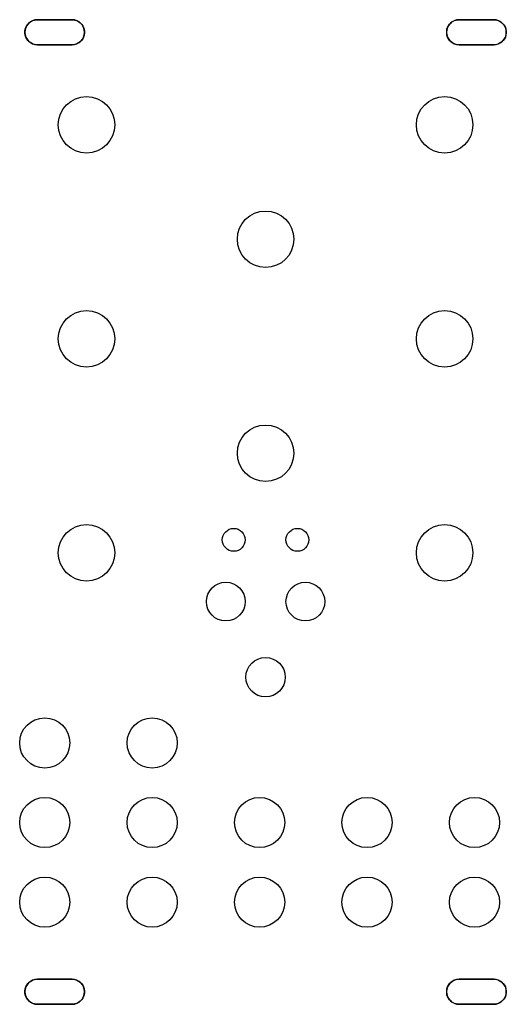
# Model space of a CAD drawing. Extents: x 1.56 to 4.01, y -6 to -1.06.
import ezdxf

# ---------------------------------------------------------------- set-up
doc = ezdxf.new("R2010")
doc.units = 0
doc.header["$MEASUREMENT"] = 0
doc.layers.add('BLACK', color=7, linetype='CONTINUOUS')

msp = doc.modelspace()

# ---------------------------------------------------------------- linework, layer by layer
at = {"layer": 'BLACK', "linetype": 'CONTINUOUS'}
for p, q in [((1.5948, -1.0959), (1.5993, -1.0871)), ((1.5993, -1.0871), (1.6051, -1.0791)), ((1.6051, -1.0791), (1.6121, -1.0721)), ((1.6121, -1.0721), (1.6201, -1.0663)), ((1.6201, -1.0663), (1.6289, -1.0618)), ((1.6289, -1.0618), (1.6383, -1.0587)), ((1.6383, -1.0587), (1.6481, -1.0572)), ((1.6481, -1.0572), (1.653, -1.057)), ((1.653, -1.057), (1.827, -1.057)), ((1.827, -1.057), (1.8319, -1.0572)), ((1.8319, -1.0572), (1.8417, -1.0587)), ((1.8417, -1.0587), (1.8511, -1.0618)), ((1.8511, -1.0618), (1.8599, -1.0663)), ((1.8599, -1.0663), (1.8679, -1.0721)), ((1.8679, -1.0721), (1.8749, -1.0791)), ((1.8749, -1.0791), (1.8807, -1.0871)), ((1.8807, -1.0871), (1.8852, -1.0959)), ((3.7148, -1.0959), (3.7193, -1.0871)), ((3.7193, -1.0871), (3.7251, -1.0791)), ((3.7251, -1.0791), (3.7321, -1.0721)), ((3.7321, -1.0721), (3.7401, -1.0663)), ((3.7401, -1.0663), (3.7489, -1.0618)), ((3.7489, -1.0618), (3.7583, -1.0587)), ((3.7583, -1.0587), (3.7681, -1.0572)), ((3.7681, -1.0572), (3.773, -1.057)), ((3.773, -1.057), (3.947, -1.057)), ((3.947, -1.057), (3.9519, -1.0572)), ((3.9519, -1.0572), (3.9617, -1.0587)), ((3.9617, -1.0587), (3.9711, -1.0618)), ((3.9711, -1.0618), (3.9799, -1.0663)), ((3.9799, -1.0663), (3.9879, -1.0721)), ((3.9879, -1.0721), (3.9949, -1.0791)), ((3.9949, -1.0791), (4.0007, -1.0871)), ((4.0007, -1.0871), (4.0052, -1.0959)), ((1.5902, -1.1151), (1.5917, -1.1053)), ((1.5902, -1.1249), (1.5902, -1.1151)), ((1.5917, -1.1347), (1.5902, -1.1249)), ((1.5917, -1.1053), (1.5948, -1.0959)), ((1.5948, -1.1441), (1.5917, -1.1347)), ((1.8852, -1.0959), (1.8883, -1.1053)), ((1.8883, -1.1347), (1.8852, -1.1441)), ((1.8883, -1.1053), (1.8898, -1.1151)), ((1.8898, -1.1249), (1.8883, -1.1347)), ((1.8898, -1.1151), (1.8898, -1.1249)), ((3.7102, -1.1151), (3.7117, -1.1053)), ((3.7102, -1.1249), (3.7102, -1.1151)), ((3.7117, -1.1347), (3.7102, -1.1249)), ((3.7117, -1.1053), (3.7148, -1.0959)), ((3.7148, -1.1441), (3.7117, -1.1347)), ((4.0052, -1.0959), (4.0083, -1.1053)), ((4.0083, -1.1347), (4.0052, -1.1441)), ((4.0083, -1.1053), (4.0098, -1.1151)), ((4.0098, -1.1249), (4.0083, -1.1347)), ((4.0098, -1.1151), (4.0098, -1.1249)), ((1.5993, -1.1529), (1.5948, -1.1441)), ((1.6051, -1.1609), (1.5993, -1.1529)), ((1.6121, -1.1679), (1.6051, -1.1609)), ((1.6201, -1.1737), (1.6121, -1.1679)), ((1.6289, -1.1782), (1.6201, -1.1737)), ((1.6383, -1.1813), (1.6289, -1.1782)), ((1.6481, -1.1828), (1.6383, -1.1813)), ((1.653, -1.183), (1.6481, -1.1828)), ((1.827, -1.183), (1.653, -1.183)), ((1.8319, -1.1828), (1.827, -1.183)), ((1.8417, -1.1813), (1.8319, -1.1828)), ((1.8511, -1.1782), (1.8417, -1.1813)), ((1.8599, -1.1737), (1.8511, -1.1782)), ((1.8679, -1.1679), (1.8599, -1.1737)), ((1.8749, -1.1609), (1.8679, -1.1679)), ((1.8807, -1.1529), (1.8749, -1.1609)), ((1.8852, -1.1441), (1.8807, -1.1529)), ((3.7193, -1.1529), (3.7148, -1.1441)), ((3.7251, -1.1609), (3.7193, -1.1529)), ((3.7321, -1.1679), (3.7251, -1.1609)), ((3.7401, -1.1737), (3.7321, -1.1679)), ((3.7489, -1.1782), (3.7401, -1.1737)), ((3.7583, -1.1813), (3.7489, -1.1782)), ((3.7681, -1.1828), (3.7583, -1.1813)), ((3.773, -1.183), (3.7681, -1.1828)), ((3.947, -1.183), (3.773, -1.183)), ((3.9519, -1.1828), (3.947, -1.183)), ((3.9617, -1.1813), (3.9519, -1.1828)), ((3.9711, -1.1782), (3.9617, -1.1813)), ((3.9799, -1.1737), (3.9711, -1.1782)), ((3.9879, -1.1679), (3.9799, -1.1737)), ((3.9949, -1.1609), (3.9879, -1.1679)), ((4.0007, -1.1529), (3.9949, -1.1609)), ((4.0052, -1.1441), (4.0007, -1.1529)), ((1.6201, -5.8863), (1.6289, -5.8818)), ((1.6289, -5.8818), (1.6383, -5.8787)), ((1.6383, -5.8787), (1.6481, -5.8772)), ((1.6481, -5.8772), (1.653, -5.877)), ((1.653, -5.877), (1.827, -5.877)), ((1.827, -5.877), (1.8319, -5.8772)), ((1.8319, -5.8772), (1.8417, -5.8787)), ((1.8417, -5.8787), (1.8511, -5.8818)), ((1.8511, -5.8818), (1.8599, -5.8863)), ((3.7401, -5.8863), (3.7489, -5.8818)), ((3.7489, -5.8818), (3.7583, -5.8787)), ((3.7583, -5.8787), (3.7681, -5.8772)), ((3.7681, -5.8772), (3.773, -5.877)), ((3.773, -5.877), (3.947, -5.877)), ((3.947, -5.877), (3.9519, -5.8772)), ((3.9519, -5.8772), (3.9617, -5.8787)), ((3.9617, -5.8787), (3.9711, -5.8818)), ((3.9711, -5.8818), (3.9799, -5.8863)), ((1.5902, -5.9351), (1.5917, -5.9253)), ((1.5902, -5.9449), (1.5902, -5.9351)), ((1.5917, -5.9253), (1.5948, -5.9159)), ((1.5948, -5.9159), (1.5993, -5.9071)), ((1.5993, -5.9071), (1.6051, -5.8991)), ((1.6051, -5.8991), (1.6121, -5.8921)), ((1.6121, -5.8921), (1.6201, -5.8863)), ((1.8599, -5.8863), (1.8679, -5.8921)), ((1.8679, -5.8921), (1.8749, -5.8991)), ((1.8749, -5.8991), (1.8807, -5.9071)), ((1.8807, -5.9071), (1.8852, -5.9159)), ((1.8852, -5.9159), (1.8883, -5.9253)), ((1.8883, -5.9253), (1.8898, -5.9351)), ((1.8898, -5.9351), (1.8898, -5.9449)), ((3.7102, -5.9351), (3.7117, -5.9253)), ((3.7102, -5.9449), (3.7102, -5.9351)), ((3.7117, -5.9253), (3.7148, -5.9159)), ((3.7148, -5.9159), (3.7193, -5.9071)), ((3.7193, -5.9071), (3.7251, -5.8991)), ((3.7251, -5.8991), (3.7321, -5.8921)), ((3.7321, -5.8921), (3.7401, -5.8863)), ((3.9799, -5.8863), (3.9879, -5.8921)), ((3.9879, -5.8921), (3.9949, -5.8991)), ((3.9949, -5.8991), (4.0007, -5.9071)), ((4.0007, -5.9071), (4.0052, -5.9159)), ((4.0052, -5.9159), (4.0083, -5.9253)), ((4.0083, -5.9253), (4.0098, -5.9351)), ((4.0098, -5.9351), (4.0098, -5.9449)), ((1.5917, -5.9547), (1.5902, -5.9449)), ((1.5948, -5.9641), (1.5917, -5.9547)), ((1.5993, -5.9729), (1.5948, -5.9641)), ((1.6051, -5.9809), (1.5993, -5.9729)), ((1.6121, -5.9879), (1.6051, -5.9809)), ((1.8749, -5.9809), (1.8679, -5.9879)), ((1.8807, -5.9729), (1.8749, -5.9809)), ((1.8852, -5.9641), (1.8807, -5.9729)), ((1.8883, -5.9547), (1.8852, -5.9641)), ((1.8898, -5.9449), (1.8883, -5.9547)), ((3.7117, -5.9547), (3.7102, -5.9449)), ((3.7148, -5.9641), (3.7117, -5.9547)), ((3.7193, -5.9729), (3.7148, -5.9641)), ((3.7251, -5.9809), (3.7193, -5.9729)), ((3.7321, -5.9879), (3.7251, -5.9809)), ((3.9949, -5.9809), (3.9879, -5.9879)), ((4.0007, -5.9729), (3.9949, -5.9809)), ((4.0052, -5.9641), (4.0007, -5.9729)), ((4.0083, -5.9547), (4.0052, -5.9641)), ((4.0098, -5.9449), (4.0083, -5.9547)), ((1.6201, -5.9937), (1.6121, -5.9879)), ((1.6289, -5.9982), (1.6201, -5.9937)), ((1.6383, -6.0013), (1.6289, -5.9982)), ((1.6481, -6.0028), (1.6383, -6.0013)), ((1.653, -6.003), (1.6481, -6.0028)), ((1.827, -6.003), (1.653, -6.003)), ((1.8319, -6.0028), (1.827, -6.003)), ((1.8417, -6.0013), (1.8319, -6.0028)), ((1.8511, -5.9982), (1.8417, -6.0013)), ((1.8599, -5.9937), (1.8511, -5.9982)), ((1.8679, -5.9879), (1.8599, -5.9937)), ((3.7401, -5.9937), (3.7321, -5.9879)), ((3.7489, -5.9982), (3.7401, -5.9937)), ((3.7583, -6.0013), (3.7489, -5.9982)), ((3.7681, -6.0028), (3.7583, -6.0013)), ((3.773, -6.003), (3.7681, -6.0028)), ((3.947, -6.003), (3.773, -6.003)), ((3.9519, -6.0028), (3.947, -6.003)), ((3.9617, -6.0013), (3.9519, -6.0028)), ((3.9711, -5.9982), (3.9617, -6.0013)), ((3.9799, -5.9937), (3.9711, -5.9982)), ((3.9879, -5.9879), (3.9799, -5.9937))]:
    msp.add_line(p, q, dxfattribs=at)
at = {"layer": 'BLACK'}
for centre, radius in [((1.9, -1.585), 0.142), ((3.7, -1.585), 0.142), ((2.8, -2.16), 0.142), ((1.9, -2.66), 0.142), ((3.7, -2.66), 0.142), ((2.8, -3.235), 0.142), ((1.9, -3.735), 0.142), ((3.7, -3.735), 0.142), ((2.64, -3.67), 0.0575), ((2.96, -3.67), 0.0575), ((2.6, -3.98), 0.0975), ((3, -3.98), 0.0975), ((2.8, -4.36), 0.099), ((1.6899, -4.69), 0.126), ((2.23, -4.69), 0.126), ((1.6899, -5.09), 0.126), ((2.2299, -5.09), 0.126), ((2.7699, -5.09), 0.126), ((3.3099, -5.09), 0.126), ((3.8499, -5.09), 0.126), ((1.6899, -5.49), 0.126), ((2.2299, -5.49), 0.126), ((2.7699, -5.49), 0.126), ((3.3099, -5.49), 0.126), ((3.8499, -5.49), 0.126)]:
    msp.add_circle(centre, radius, dxfattribs=at)
at = {"layer": 'WHITE', "linetype": 'CONTINUOUS'}
for p, q in [((1.827, -1.057), (1.653, -1.057)), ((3.947, -1.057), (3.773, -1.057)), ((1.653, -1.183), (1.827, -1.183)), ((3.773, -1.183), (3.947, -1.183)), ((1.827, -5.877), (1.653, -5.877)), ((3.947, -5.877), (3.773, -5.877)), ((1.653, -6.003), (1.827, -6.003)), ((3.773, -6.003), (3.947, -6.003))]:
    msp.add_line(p, q, dxfattribs=at)
at = {"layer": 'WHITE'}
for centre, radius in [((1.9, -1.585), 0.142), ((3.7, -1.585), 0.142), ((2.8, -2.16), 0.142), ((1.9, -2.66), 0.142), ((3.7, -2.66), 0.142), ((2.8, -3.235), 0.142), ((1.9, -3.735), 0.142), ((3.7, -3.735), 0.142), ((2.64, -3.67), 0.0575), ((2.96, -3.67), 0.0575), ((2.6, -3.98), 0.0975), ((3, -3.98), 0.0975), ((2.8, -4.36), 0.099), ((1.6899, -4.69), 0.126), ((2.23, -4.69), 0.126), ((1.6899, -5.09), 0.126), ((2.2299, -5.09), 0.126), ((2.7699, -5.09), 0.126), ((3.3099, -5.09), 0.126), ((3.8499, -5.09), 0.126), ((1.6899, -5.49), 0.126), ((2.2299, -5.49), 0.126), ((2.7699, -5.49), 0.126), ((3.3099, -5.49), 0.126), ((3.8499, -5.49), 0.126)]:
    msp.add_circle(centre, radius, dxfattribs=at)
for centre, start, end in [((1.653, -1.12), 90, 270), ((1.827, -1.12), -90, 90), ((3.773, -1.12), 90, 270), ((3.947, -1.12), -90, 90), ((1.653, -5.94), 90, 270), ((1.827, -5.94), -90, 90), ((3.773, -5.94), 90, 270), ((3.947, -5.94), -90, 90)]:
    msp.add_arc(centre, 0.063, start, end, dxfattribs=at)

doc.saveas('drawing.dxf')
